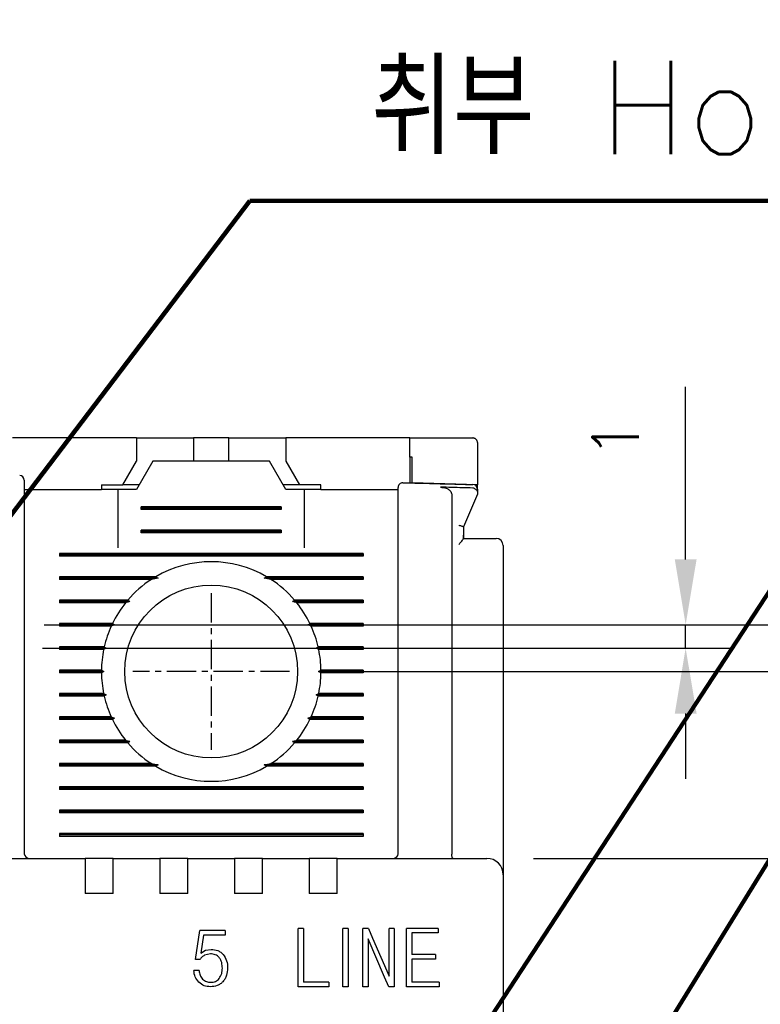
# Model space of a CAD drawing. Extents: x -6 to 988, y -5 to 692.
# Tile 18 of 24: x 471 to 503, y 552 to 594. Entities that reach past the tile are written whole.
import ezdxf

# ---------------------------------------------------------------- set-up
doc = ezdxf.new("R2010")
doc.units = 0
doc.header["$MEASUREMENT"] = 0
doc.linetypes.add('CENTER', pattern=[2, 1.25, -0.25, 0.25, -0.25])
doc.layers.get('0').update_dxf_attribs({"linetype": 'CONTINUOUS'})
doc.layers.add('cen', color=1, linetype='CENTER')
doc.layers.add('di', color=3, linetype='CONTINUOUS')
doc.styles.add('KIM', font='ROMANS.shx', dxfattribs={"height": 5, "bigfont": 'GSG1.shx'})
doc.styles.get("Standard").update_dxf_attribs({"font": 'romans.shx', "height": 2, "bigfont": 'hgs.shx'})
doc.dimstyles.get("Standard").update_dxf_attribs({"dimscale": 0, "dimtxt": 2, "dimasz": 2, "dimexe": 0.5, "dimexo": 0.5, "dimgap": 1, "dimtad": 1, "dimdsep": 46, "dimtxsty": 'Standard', "dimcen": 0, "dimclrd": 3, "dimclre": 3, "dimclrt": 3, "dimadec": 0, "dimazin": 2, "dimtp": 0.1, "dimtm": 0.1, "dimtfac": 1, "dimtmove": 0, "dimatfit": 3, "dimfxl": 0, "dimtolj": 1, "dimarcsym": 0})
doc.dimstyles.new('STANDARD$0', dxfattribs={"dimtxt": 5, "dimasz": 5, "dimexe": 1, "dimexo": 2, "dimgap": 2, "dimtad": 1, "dimdec": 4, "dimzin": 12, "dimdsep": 46, "dimtxsty": 'KIM', "dimcen": -1, "dimdle": 0.1, "dimadec": 0, "dimazin": 0, "dimtfac": 1, "dimtdec": 4, "dimtmove": 0, "dimatfit": 3, "dimfxl": 0, "dimtolj": 1, "dimtzin": 0, "dimarcsym": 0})

# ---------------------------------------------------------------- blocks, each defined once
blk = doc.blocks.new('*D166')
at = {"layer": 'di'}
for p, q in [((484.598, 566.083), (531.084, 566.083)), ((529.084, 563.283), (529.084, 488.883)), ((484.598, 486.083), (531.084, 486.083))]:
    blk.add_line(p, q, dxfattribs=at)
for points in [[(528.617, 563.283), (529.551, 563.283), (529.084, 566.083)], [(528.617, 488.883), (529.551, 488.883), (529.084, 486.083)]]:
    blk.add_solid(points, dxfattribs=at)
at = {"layer": 'di', "insert": (526.084, 526.083), "char_height": 2, "attachment_point": 5, "rotation": 90}
blk.add_mtext('\\A1;80', dxfattribs=at)
blk = doc.blocks.new('*D167')
at = {"layer": 'di'}
for p, q in [((493.122, 558.083), (521.084, 558.083)), ((519.084, 555.283), (519.084, 496.883)), ((493.122, 494.083), (521.084, 494.083))]:
    blk.add_line(p, q, dxfattribs=at)
for points in [[(518.617, 555.283), (519.551, 555.283), (519.084, 558.083)], [(518.617, 496.883), (519.551, 496.883), (519.084, 494.083)]]:
    blk.add_solid(points, dxfattribs=at)
at = {"layer": 'di', "insert": (516.084, 526.083), "char_height": 2, "attachment_point": 5, "rotation": 90}
blk.add_mtext('\\A1;64', dxfattribs=at)
blk = doc.blocks.new('*D158')
at = {"layer": 'di'}
for p, q in [((472.177, 568.083), (541.533, 568.083)), ((539.533, 565.283), (539.533, 486.883)), ((472.098, 484.083), (541.533, 484.083))]:
    blk.add_line(p, q, dxfattribs=at)
for points in [[(539.066, 565.283), (539.999, 565.283), (539.533, 568.083)], [(539.066, 486.883), (539.999, 486.883), (539.533, 484.083)]]:
    blk.add_solid(points, dxfattribs=at)
at = {"layer": 'di', "insert": (536.533, 526.083), "char_height": 2, "attachment_point": 5, "rotation": 90}
blk.add_mtext('\\A1;84', dxfattribs=at)
blk = doc.blocks.new('*D162')
at = {"layer": 'di'}
for p, q in [((499.635, 570.883), (499.635, 578.278)), ((472.177, 568.083), (501.635, 568.083)), ((499.635, 567.083), (499.635, 568.083)), ((472.098, 567.083), (501.635, 567.083)), ((499.635, 564.283), (499.635, 561.483))]:
    blk.add_line(p, q, dxfattribs=at)
for points in [[(499.169, 570.883), (500.102, 570.883), (499.635, 568.083)], [(499.169, 564.283), (500.102, 564.283), (499.635, 567.083)]]:
    blk.add_solid(points, dxfattribs=at)
at = {"layer": 'di', "insert": (496.635, 576.04), "char_height": 2, "attachment_point": 5, "rotation": 90}
blk.add_mtext('\\A1;1', dxfattribs=at)

msp = doc.modelspace()

# ---------------------------------------------------------------- linework, layer by layer
for p, q in [((476.122, 576.083), (470.822, 576.083)), ((476.122, 576.083), (476.122, 575.083)), ((476.122, 576.083), (478.072, 576.083)), ((478.072, 576.083), (478.572, 576.083)), ((478.572, 576.083), (478.572, 575.083)), ((480.072, 576.083), (478.572, 576.083)), ((480.072, 575.083), (480.072, 576.083)), ((480.072, 576.083), (480.572, 576.083)), ((480.572, 576.083), (482.522, 576.083)), ((482.522, 576.083), (482.522, 575.083)), ((487.822, 576.083), (482.522, 576.083)), ((487.822, 575.259), (487.822, 576.083)), ((490.722, 575.883), (490.722, 574.083)), ((475.544, 574.083), (476.122, 575.083)), ((476.822, 575.083), (476.129, 573.883)), ((481.822, 575.083), (476.822, 575.083)), ((482.515, 573.883), (481.822, 575.083)), ((482.522, 575.083), (483.099, 574.083)), ((487.822, 575.259), (487.822, 574.159)), ((487.922, 574.157), (487.922, 575.256)), ((471.322, 573.883), (474.622, 573.883)), ((474.622, 574.083), (474.622, 573.883)), ((474.622, 574.083), (475.544, 574.083)), ((475.322, 573.883), (474.622, 573.883)), ((475.322, 573.883), (475.322, 571.383)), ((476.129, 573.883), (475.322, 573.883)), ((476.244, 574.083), (475.544, 574.083)), ((483.099, 574.083), (482.399, 574.083)), ((483.322, 573.883), (482.515, 573.883)), ((484.022, 574.083), (483.099, 574.083)), ((484.022, 573.883), (483.322, 573.883)), ((483.322, 571.383), (483.322, 573.883)), ((484.022, 573.883), (484.022, 574.083)), ((484.022, 573.883), (487.322, 573.883)), ((490.722, 574.083), (487.922, 574.157)), ((490.722, 573.939), (490.722, 574.083)), ((471.322, 573.394), (471.322, 558.283)), ((489.622, 573.645), (489.622, 558.269)), ((490.722, 573.683), (490.122, 572.283)), ((476.322, 573.025), (476.322, 573.14)), ((482.322, 573.14), (476.322, 573.14)), ((482.322, 573.083), (476.322, 573.083)), ((482.322, 573.025), (476.322, 573.025)), ((482.322, 573.14), (482.322, 573.025)), ((487.322, 558.283), (487.322, 573.084)), ((476.322, 572.025), (476.322, 572.14)), ((482.322, 572.14), (476.322, 572.14)), ((482.322, 572.14), (482.322, 572.025)), ((490.122, 572.283), (490.122, 571.916)), ((490.122, 572.283), (490.122, 572.283)), ((482.322, 572.083), (476.322, 572.083)), ((482.322, 572.025), (476.322, 572.025)), ((490.122, 571.769), (490.12, 571.769)), ((490.122, 571.916), (490.122, 571.769)), ((490.122, 571.783), (491.122, 571.783)), ((491.822, 571.483), (491.822, 558.21)), ((472.822, 571.14), (472.822, 571.025)), ((485.822, 571.14), (472.822, 571.14)), ((485.822, 571.083), (472.822, 571.083)), ((485.822, 571.025), (472.822, 571.025)), ((485.822, 571.14), (485.822, 571.025)), ((476.95, 570.14), (472.822, 570.14)), ((472.822, 570.14), (472.822, 570.025)), ((477.05, 570.083), (472.822, 570.083)), ((476.763, 570.025), (472.822, 570.025)), ((477.05, 570.083), (476.763, 570.025)), ((476.95, 570.14), (477.05, 570.083)), ((481.593, 570.083), (481.693, 570.14)), ((485.822, 570.083), (481.593, 570.083)), ((481.881, 570.025), (481.593, 570.083)), ((485.822, 570.14), (481.693, 570.14)), ((485.822, 570.025), (481.881, 570.025)), ((485.822, 570.14), (485.822, 570.025)), ((475.752, 569.14), (472.822, 569.14)), ((472.822, 569.14), (472.822, 569.025)), ((475.835, 569.083), (472.822, 569.083)), ((475.657, 569.025), (472.822, 569.025)), ((476.922, 568.883), (476.922, 568.899)), ((481.721, 568.899), (481.722, 568.883)), ((485.822, 569.083), (482.809, 569.083)), ((485.822, 569.14), (482.891, 569.14)), ((485.822, 569.025), (482.987, 569.025)), ((485.822, 569.14), (485.822, 569.025)), ((475.096, 568.14), (472.822, 568.14)), ((472.822, 568.14), (472.822, 568.025)), ((475.179, 568.083), (472.822, 568.083)), ((475.042, 568.025), (472.822, 568.025)), ((485.822, 568.083), (483.464, 568.083)), ((485.822, 568.14), (483.547, 568.14)), ((485.822, 568.025), (483.602, 568.025)), ((485.822, 568.14), (485.822, 568.025)), ((474.742, 567.14), (472.822, 567.14)), ((472.822, 567.14), (472.822, 567.025)), ((474.832, 567.083), (472.822, 567.083)), ((474.832, 567.083), (474.717, 567.025)), ((474.742, 567.14), (474.832, 567.083)), ((483.812, 567.083), (483.901, 567.14)), ((483.926, 567.025), (483.812, 567.083)), ((485.822, 567.083), (483.812, 567.083)), ((485.822, 567.14), (483.901, 567.14)), ((485.822, 567.14), (485.822, 567.025)), ((474.717, 567.025), (472.822, 567.025)), ((485.822, 567.025), (483.926, 567.025)), ((474.622, 566.14), (472.822, 566.14)), ((472.822, 566.14), (472.822, 566.025)), ((474.722, 566.083), (472.822, 566.083)), ((474.622, 566.025), (472.822, 566.025)), ((474.622, 566.14), (474.722, 566.083)), ((474.722, 566.083), (474.622, 566.025)), ((483.922, 566.083), (484.021, 566.14)), ((484.021, 566.025), (483.922, 566.083)), ((485.822, 566.083), (483.922, 566.083)), ((485.822, 566.14), (484.021, 566.14)), ((485.822, 566.025), (484.021, 566.025)), ((485.822, 566.14), (485.822, 566.025)), ((474.717, 565.14), (472.822, 565.14)), ((472.822, 565.14), (472.822, 565.025)), ((474.832, 565.083), (472.822, 565.083)), ((474.742, 565.025), (472.822, 565.025)), ((474.717, 565.14), (474.832, 565.083)), ((474.832, 565.083), (474.742, 565.025)), ((483.812, 565.083), (483.926, 565.14)), ((485.822, 565.083), (483.812, 565.083)), ((483.901, 565.025), (483.812, 565.083)), ((485.822, 565.025), (483.901, 565.025)), ((485.822, 565.14), (483.926, 565.14)), ((485.822, 565.14), (485.822, 565.025)), ((475.042, 564.14), (472.822, 564.14)), ((472.822, 564.14), (472.822, 564.025)), ((485.822, 564.14), (483.602, 564.14)), ((485.822, 564.14), (485.822, 564.025)), ((475.179, 564.083), (472.822, 564.083)), ((475.096, 564.025), (472.822, 564.025)), ((485.822, 564.083), (483.464, 564.083)), ((485.822, 564.025), (483.547, 564.025)), ((476.921, 563.267), (476.922, 563.283)), ((481.722, 563.283), (481.722, 563.267)), ((475.657, 563.14), (472.822, 563.14)), ((472.822, 563.14), (472.822, 563.025)), ((475.835, 563.083), (472.822, 563.083)), ((475.752, 563.025), (472.822, 563.025)), ((485.822, 563.083), (482.809, 563.083)), ((485.822, 563.025), (482.891, 563.025)), ((485.822, 563.14), (482.987, 563.14)), ((485.822, 563.14), (485.822, 563.025)), ((476.763, 562.14), (472.822, 562.14)), ((472.822, 562.14), (472.822, 562.025)), ((477.05, 562.083), (472.822, 562.083)), ((476.95, 562.025), (472.822, 562.025)), ((476.763, 562.14), (477.05, 562.083)), ((477.05, 562.083), (476.95, 562.025)), ((481.593, 562.083), (481.881, 562.14)), ((481.693, 562.025), (481.593, 562.083)), ((485.822, 562.083), (481.593, 562.083)), ((485.822, 562.025), (481.693, 562.025)), ((485.822, 562.14), (481.881, 562.14)), ((485.822, 562.14), (485.822, 562.025)), ((472.822, 561.14), (472.822, 561.025)), ((485.822, 561.14), (472.822, 561.14)), ((485.822, 561.083), (472.822, 561.083)), ((485.822, 561.025), (472.822, 561.025)), ((485.822, 561.14), (485.822, 561.025)), ((472.822, 560.14), (472.822, 560.025)), ((485.822, 560.14), (472.822, 560.14)), ((485.822, 560.083), (472.822, 560.083)), ((485.822, 560.025), (472.822, 560.025)), ((485.822, 560.14), (485.822, 560.025)), ((472.822, 559.14), (472.822, 559.025)), ((485.822, 559.14), (472.822, 559.14)), ((485.822, 559.083), (472.822, 559.083)), ((485.822, 559.14), (485.822, 559.025)), ((485.822, 559.025), (472.822, 559.025)), ((489.622, 558.269), (489.622, 558.267)), ((459.722, 558.083), (473.922, 558.083)), ((473.922, 558.083), (473.922, 557.391)), ((475.122, 558.083), (473.922, 558.083)), ((475.122, 558.083), (477.122, 558.083)), ((475.122, 557.391), (475.122, 558.083)), ((477.122, 558.083), (477.122, 557.391)), ((478.322, 558.083), (477.122, 558.083)), ((478.322, 558.083), (480.322, 558.083)), ((478.322, 557.391), (478.322, 558.083)), ((480.322, 558.083), (480.322, 557.391)), ((481.522, 558.083), (480.322, 558.083)), ((481.522, 558.083), (483.522, 558.083)), ((481.522, 557.391), (481.522, 558.083)), ((483.522, 558.083), (483.522, 557.391)), ((484.722, 558.083), (483.522, 558.083)), ((484.722, 558.083), (491.122, 558.083)), ((484.722, 557.391), (484.722, 558.083)), ((491.822, 558.21), (491.822, 557.383)), ((473.922, 557.391), (473.922, 556.583)), ((475.122, 556.583), (475.122, 557.391)), ((477.122, 557.391), (477.122, 556.583)), ((478.322, 556.583), (478.322, 557.391)), ((480.322, 557.391), (480.322, 556.583)), ((481.522, 556.583), (481.522, 557.391)), ((483.522, 557.391), (483.522, 556.583)), ((484.722, 556.583), (484.722, 557.391)), ((491.822, 557.383), (491.822, 494.783)), ((475.122, 556.583), (473.922, 556.583)), ((478.322, 556.583), (477.122, 556.583)), ((481.522, 556.583), (480.322, 556.583)), ((484.722, 556.583), (483.522, 556.583)), ((478.646, 553.753), (478.838, 554.987)), ((479.915, 554.987), (478.838, 554.987)), ((479.915, 554.987), (479.915, 554.794)), ((483.046, 552.583), (483.046, 555.083)), ((483.27, 555.083), (483.046, 555.083)), ((483.27, 555.083), (483.27, 552.775)), ((484.959, 552.583), (484.959, 555.083)), ((485.183, 555.083), (484.959, 555.083)), ((485.183, 555.083), (485.183, 552.583)), ((485.814, 552.583), (485.814, 555.083)), ((486.058, 555.083), (485.814, 555.083)), ((486.058, 555.083), (486.231, 554.666)), ((486.936, 553.031), (486.936, 555.083)), ((487.16, 555.083), (486.936, 555.083)), ((487.16, 555.083), (487.16, 552.583)), ((489.046, 555.083), (487.682, 555.083)), ((487.682, 552.583), (487.682, 555.083)), ((489.046, 554.89), (487.906, 554.89)), ((487.906, 554.89), (487.906, 553.961)), ((489.046, 555.083), (489.046, 554.89)), ((478.999, 554.794), (478.884, 554.026)), ((479.915, 554.794), (478.999, 554.794)), ((486.744, 553), (486.038, 554.634)), ((486.038, 554.634), (486.038, 552.583)), ((486.231, 554.666), (486.936, 553.031)), ((478.884, 554.026), (479.083, 554.145)), ((479.083, 554.145), (479.323, 554.185)), ((478.838, 553.753), (478.646, 553.753)), ((479.288, 553.993), (479.034, 553.932)), ((488.924, 553.961), (487.906, 553.961)), ((488.924, 553.769), (487.906, 553.769)), ((487.906, 553.769), (487.906, 552.775)), ((488.924, 553.961), (488.924, 553.769)), ((478.806, 553.282), (478.582, 553.282)), ((484.362, 552.775), (483.27, 552.775)), ((484.362, 552.775), (484.362, 552.583)), ((486.932, 552.583), (486.744, 553)), ((489.089, 552.775), (487.906, 552.775)), ((489.089, 552.775), (489.089, 552.583)), ((484.362, 552.583), (483.046, 552.583)), ((485.183, 552.583), (484.959, 552.583)), ((486.038, 552.583), (485.814, 552.583)), ((487.16, 552.583), (486.932, 552.583)), ((489.089, 552.583), (487.682, 552.583))]:
    msp.add_line(p, q)
at = {"flags": 128}
for points in [[(487.922, 575.256), (487.909, 575.257), (487.897, 575.257), (487.884, 575.257), (487.872, 575.258), (487.859, 575.258), (487.847, 575.258), (487.834, 575.259), (487.822, 575.259)], [(475.752, 569.14), (475.795, 569.111), (475.835, 569.083)], [(482.809, 569.083), (482.849, 569.111), (482.891, 569.14)], [(475.096, 568.14), (475.162, 568.095), (475.179, 568.083)], [(483.547, 564.025), (483.481, 564.071), (483.464, 564.083)], [(475.835, 563.083), (475.795, 563.055), (475.752, 563.025)], [(482.891, 563.025), (482.849, 563.055), (482.809, 563.083)]]:
    msp.add_lwpolyline(points, dxfattribs=at)
msp.add_circle((479.322, 566.083), 3.7)
for centre, radius, start, end in [((471.122, 574.276), 0.2, 0, 89.2735), ((487.522, 573.967), 0.2, 88.5642, 180), ((490.522, 573.888), 0.2, 0, 88.4345), ((491.522, 571.483), 0.3, 0, 90), ((479.322, 566.083), 4.7, 59.6946, 120.3054), ((479.322, 566.083), 4.7, 122.9885, 139.4145), ((479.322, 566.083), 4.7, 40.5855, 57.0115), ((479.322, 566.083), 4.7, 141.2434, 154.0354), ((479.322, 566.083), 4.7, 25.9646, 38.7566), ((479.322, 566.083), 4.7, 155.591, 166.9942), ((479.322, 566.083), 4.7, 13.0058, 24.409), ((479.322, 566.083), 4.7, 168.4349, 179.2962), ((479.322, 566.083), 4.7, 0.7038, 11.5651), ((479.322, 566.083), 4.7, 180.7038, 191.5651), ((479.322, 566.083), 4.7, 348.4349, 359.2962), ((479.322, 566.083), 4.7, 193.0058, 204.409), ((479.322, 566.083), 4.7, 335.591, 346.9942), ((479.322, 566.083), 4.7, 205.9646, 218.7566), ((479.322, 566.083), 4.7, 321.2434, 334.0354), ((479.322, 566.083), 4.7, 220.5855, 237.0115), ((479.322, 566.083), 4.7, 302.9885, 319.4145), ((479.322, 566.083), 4.7, 239.6946, 300.3054), ((471.522, 558.283), 0.2, 180, 270), ((487.122, 558.283), 0.2, 270, 0), ((491.122, 557.383), 0.7, 0, 90)]:
    msp.add_arc(centre, radius, start, end)
for points, knots in [([(487.822, 576.083), (488.538, 576.083), (489.439, 576.083), (490.338, 576.083), (490.522, 576.083)], [0, 0, 0, 0, 0.796383, 1, 1, 1, 1]), ([(490.722, 575.883), (490.715, 575.929), (490.707, 575.985), (490.642, 576.044), (490.607, 576.065), (490.568, 576.078), (490.54, 576.082), (490.525, 576.083), (490.522, 576.083)], [0, 0, 0, 0, 0.58431, 0.710576, 0.837529, 0.909445, 0.982025, 1, 1, 1, 1]), ([(471.322, 574.276), (471.322, 574.275), (471.322, 574.27), (471.322, 574.198), (471.322, 574.003), (471.322, 573.725), (471.322, 573.505), (471.322, 573.394)], [0, 0, 0, 0, 0.070956, 0.303199, 0.535461, 0.76773, 1, 1, 1, 1]), ([(487.322, 573.084), (487.322, 573.118), (487.322, 573.263), (487.322, 573.507), (487.322, 573.761), (487.322, 573.934), (487.322, 573.956), (487.322, 573.967)], [0, 0, 0, 0, 0.0717038, 0.3038527, 0.5359293, 0.7679639, 1, 1, 1, 1]), ([(487.527, 574.167), (487.698, 574.162), (488.699, 574.137), (489.699, 574.11), (490.527, 574.088)], [0, 0, 0, 0, 0.171722, 1, 1, 1, 1]), ([(489.138, 573.976), (489.223, 573.967), (489.353, 573.953), (489.501, 573.873), (489.578, 573.795), (489.616, 573.715), (489.62, 573.666), (489.622, 573.645)], [0, 0, 0, 0, 0.392749, 0.600225, 0.767411, 0.901701, 1, 1, 1, 1]), ([(490.526, 573.939), (490.225, 573.947), (489.762, 573.96), (489.299, 573.972), (489.138, 573.976)], [0, 0, 0, 0, 0.6516242, 1, 1, 1, 1]), ([(490.596, 573.921), (490.578, 573.928), (490.556, 573.937), (490.532, 573.938), (490.526, 573.939)], [0, 0, 0, 0, 0.777413, 1, 1, 1, 1]), ([(490.596, 573.921), (490.608, 573.915), (490.639, 573.898), (490.682, 573.861), (490.715, 573.813), (490.72, 573.775), (490.722, 573.756)], [0, 0, 0, 0, 0.167985, 0.443984, 0.72178, 1, 1, 1, 1]), ([(490.722, 573.888), (490.722, 573.878), (490.722, 573.863), (490.722, 573.784), (490.722, 573.756)], [0, 0, 0, 0, 0.648733, 1, 1, 1, 1]), ([(490.722, 573.756), (490.722, 573.743), (490.722, 573.717), (490.722, 573.691), (490.722, 573.683), (490.722, 573.683), (490.722, 573.683)], [0, 0, 0, 0, 0.356715, 0.717462, 0.93168, 1, 1, 1, 1]), ([(489.922, 572.347), (489.923, 572.347), (489.939, 572.343), (489.977, 572.335), (490.032, 572.321), (490.082, 572.306), (490.115, 572.292), (490.12, 572.286), (490.122, 572.283)], [0, 0, 0, 0, 0.014303, 0.155266, 0.370407, 0.581498, 0.790716, 1, 1, 1, 1]), ([(489.922, 571.517), (489.922, 571.518), (489.954, 571.555), (490.011, 571.623), (490.076, 571.702), (490.111, 571.748), (490.118, 571.763), (490.12, 571.769)], [0, 0, 0, 0, 0.008619, 0.366636, 0.667244, 0.8834, 1, 1, 1, 1]), ([(490.12, 571.769), (490.121, 571.817), (490.122, 571.867), (490.122, 571.915), (490.122, 571.916)], [0, 0, 0, 0, 0.973007, 1, 1, 1, 1]), ([(491.122, 571.783), (491.166, 571.783), (491.256, 571.783), (491.375, 571.783), (491.466, 571.783), (491.515, 571.783), (491.52, 571.783), (491.522, 571.783)], [0, 0, 0, 0, 0.212955, 0.425889, 0.639443, 0.854314, 1, 1, 1, 1]), ([(475.835, 569.083), (475.817, 569.077), (475.757, 569.058), (475.698, 569.039), (475.657, 569.025)], [0, 0, 0, 0, 0.296332, 1, 1, 1, 1]), ([(482.987, 569.025), (482.945, 569.039), (482.886, 569.058), (482.826, 569.077), (482.809, 569.083)], [0, 0, 0, 0, 0.7036676, 1, 1, 1, 1]), ([(475.179, 568.083), (475.176, 568.081), (475.13, 568.062), (475.084, 568.043), (475.042, 568.025)], [0, 0, 0, 0, 0.076336, 1, 1, 1, 1]), ([(483.464, 568.083), (483.47, 568.087), (483.498, 568.106), (483.525, 568.125), (483.547, 568.14)], [0, 0, 0, 0, 0.205241, 1, 1, 1, 1]), ([(483.602, 568.025), (483.559, 568.043), (483.514, 568.062), (483.468, 568.081), (483.464, 568.083)], [0, 0, 0, 0, 0.923664, 1, 1, 1, 1]), ([(475.042, 564.14), (475.084, 564.123), (475.13, 564.103), (475.176, 564.084), (475.179, 564.083)], [0, 0, 0, 0, 0.922331, 1, 1, 1, 1]), ([(483.464, 564.083), (483.468, 564.084), (483.514, 564.103), (483.559, 564.123), (483.602, 564.14)], [0, 0, 0, 0, 0.077669, 1, 1, 1, 1]), ([(475.179, 564.083), (475.174, 564.079), (475.146, 564.059), (475.118, 564.04), (475.096, 564.025)], [0, 0, 0, 0, 0.206513, 1, 1, 1, 1]), ([(475.657, 563.14), (475.698, 563.127), (475.757, 563.107), (475.817, 563.088), (475.835, 563.083)], [0, 0, 0, 0, 0.702611, 1, 1, 1, 1]), ([(482.809, 563.083), (482.827, 563.088), (482.886, 563.107), (482.945, 563.127), (482.987, 563.14)], [0, 0, 0, 0, 0.297389, 1, 1, 1, 1]), ([(489.675, 558.083), (489.675, 558.083), (489.672, 558.083), (489.663, 558.086), (489.649, 558.104), (489.635, 558.146), (489.625, 558.201), (489.623, 558.245), (489.622, 558.267)], [0, 0, 0, 0, 0.013213, 0.11534, 0.344004, 0.565228, 0.782542, 1, 1, 1, 1]), ([(479.323, 554.185), (479.419, 554.177), (479.563, 554.165), (479.733, 554.071), (479.801, 554.004), (479.835, 553.97)], [0, 0, 0, 0, 0.499689, 0.749208, 1, 1, 1, 1]), ([(479.034, 553.932), (478.996, 553.909), (478.919, 553.861), (478.865, 553.789), (478.838, 553.753)], [0, 0, 0, 0, 0.501195, 1, 1, 1, 1]), ([(479.666, 553.83), (479.641, 553.855), (479.592, 553.906), (479.467, 553.978), (479.36, 553.987), (479.288, 553.993)], [0, 0, 0, 0, 0.250607, 0.49999, 1, 1, 1, 1]), ([(479.8, 553.377), (479.795, 553.458), (479.789, 553.578), (479.736, 553.732), (479.69, 553.797), (479.666, 553.83)], [0, 0, 0, 0, 0.501016, 0.750433, 1, 1, 1, 1]), ([(479.835, 553.97), (479.893, 553.882), (480.01, 553.706), (480.02, 553.494), (480.024, 553.387)], [0, 0, 0, 0, 0.4961539, 1, 1, 1, 1]), ([(478.794, 552.778), (478.734, 552.851), (478.612, 552.998), (478.592, 553.187), (478.582, 553.282)], [0, 0, 0, 0, 0.499277, 1, 1, 1, 1]), ([(478.806, 553.282), (478.813, 553.213), (478.827, 553.075), (478.913, 552.967), (478.956, 552.913)], [0, 0, 0, 0, 0.500579, 1, 1, 1, 1]), ([(479.667, 552.938), (479.708, 553.005), (479.791, 553.14), (479.797, 553.298), (479.8, 553.377)], [0, 0, 0, 0, 0.4970383, 1, 1, 1, 1]), ([(480.024, 553.387), (480.017, 553.281), (480.007, 553.123), (479.925, 552.925), (479.859, 552.843), (479.825, 552.802)], [0, 0, 0, 0, 0.500581, 0.749968, 1, 1, 1, 1]), ([(479.29, 552.583), (479.197, 552.59), (479.012, 552.604), (478.867, 552.72), (478.794, 552.778)], [0, 0, 0, 0, 0.500709, 1, 1, 1, 1]), ([(478.956, 552.913), (479.007, 552.872), (479.11, 552.79), (479.241, 552.78), (479.307, 552.775)], [0, 0, 0, 0, 0.499848, 1, 1, 1, 1]), ([(479.825, 552.802), (479.79, 552.767), (479.718, 552.698), (479.539, 552.603), (479.389, 552.591), (479.29, 552.583)], [0, 0, 0, 0, 0.251162, 0.501242, 1, 1, 1, 1]), ([(479.307, 552.775), (479.376, 552.781), (479.479, 552.791), (479.598, 552.862), (479.644, 552.913), (479.667, 552.938)], [0, 0, 0, 0, 0.5004333, 0.7497271, 1, 1, 1, 1])]:
    msp.add_open_spline(points, degree=3, knots=knots)
at = {"layer": 'cen'}
for p, q in [((479.322, 569.438), (479.322, 562.728)), ((482.677, 566.083), (475.967, 566.083))]:
    msp.add_line(p, q, dxfattribs=at)

# ---------------------------------------------------------------- texts
at = {"layer": 'di', "insert": (486.179, 588.237), "char_height": 4, "attachment_point": 7}
msp.add_mtext('취부 Hole', dxfattribs=at)

# ---------------------------------------------------------------- dimensions: what is measured, and where the dimension line sits
at = {"layer": 'di'}
for base, p1, p2, override, picture, middle in [((499.635, 567.083), (470.177, 568.083), (470.098, 567.083), {"dimtxt": 3, "dimasz": 2.8, "dimexe": 2, "dimdec": 2, "dimzin": 8, "dimtxsty": 'Standard', "dimcen": 0, "dimclrd": 256, "dimclre": 256, "dimclrt": 256, "dimadec": 2, "dimazin": 2, "dimtfac": 0.6, "dimtdec": 2, "dimtzin": 8, "dimlwd": 65535, "dimlwe": 65535, "dimarcsym": 1}, '*D162', (499.635, 576.04)), ((539.533, 484.083), (470.177, 568.083), (470.098, 484.083), {"dimtxt": 3, "dimasz": 2.8, "dimexe": 2, "dimdec": 2, "dimzin": 8, "dimtxsty": 'Standard', "dimcen": 0, "dimclrd": 256, "dimclre": 256, "dimclrt": 256, "dimadec": 2, "dimazin": 2, "dimtfac": 0.6, "dimtdec": 2, "dimtmove": 0, "dimtzin": 8, "dimlwd": 65535, "dimlwe": 65535, "dimarcsym": 1}, '*D158', (539.533, 526.083)), ((529.084, 486.083), (482.598, 566.083), (482.598, 486.083), {"dimtxt": 3, "dimasz": 2.8, "dimexe": 2, "dimdec": 2, "dimzin": 8, "dimtxsty": 'Standard', "dimcen": 0, "dimclrd": 256, "dimclre": 256, "dimclrt": 256, "dimadec": 2, "dimazin": 2, "dimtfac": 0.6, "dimtdec": 2, "dimtmove": 0, "dimtzin": 8, "dimlwd": 65535, "dimlwe": 65535, "dimarcsym": 1}, '*D166', (529.084, 526.083)), ((519.084, 494.083), (491.122, 558.083), (491.122, 494.083), {"dimtxt": 3, "dimasz": 2.8, "dimexe": 2, "dimdec": 2, "dimzin": 8, "dimtxsty": 'Standard', "dimcen": 0, "dimclrd": 256, "dimclre": 256, "dimclrt": 256, "dimadec": 2, "dimazin": 2, "dimtfac": 0.6, "dimtdec": 2, "dimtmove": 0, "dimtzin": 8, "dimlwd": 65535, "dimlwe": 65535, "dimarcsym": 1}, '*D167', (519.084, 526.083))]:
    dim = msp.add_linear_dim(base=base, p1=p1, p2=p2, angle=270, dimstyle='STANDARD$0', override=override, dxfattribs=at)
    dim.commit()
    dim.dimension.update_dxf_attribs({"geometry": picture, "text_midpoint": middle, "dimtype": 160})

# ---------------------------------------------------------------- leaders
at = {"layer": 'di', "annotation_type": 0, "has_hookline": 1, "hookline_direction": 0}
for points, text_width in [([(476.822, 529.183), (516.065, 589.17), (519.265, 589.17)], 29.244), ([(466.822, 567.621), (480.979, 586.237), (484.179, 586.237)], 22.19), ([(485.422, 529.183), (514.852, 576.896), (518.052, 576.896)], 31.087)]:
    msp.add_leader(points, dimstyle='Standard', override={"dimscale": 1, "dimtxt": 4, "dimasz": 3.2, "dimexe": 2, "dimexo": 2, "dimgap": 2, "dimclrd": 256, "dimclre": 256, "dimclrt": 256, "dimadec": 2, "dimtfac": 0.6, "dimlwd": 65535, "dimlwe": 65535, "dimarcsym": 1}, dxfattribs=dict(at, text_width=text_width))

doc.saveas('drawing.dxf')
